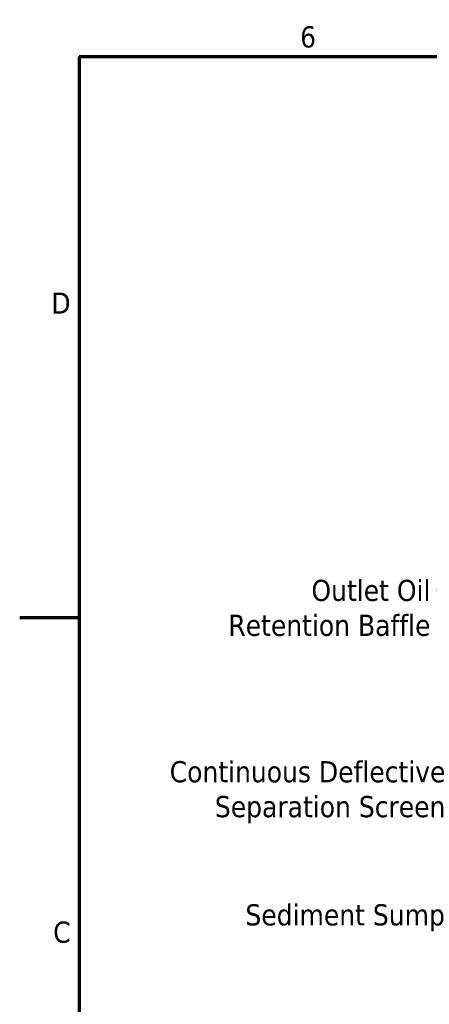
# Model space of a CAD drawing. Header units: millimetres. Extents: x -122 to 329287, y -2042 to 18239.
# Tile 7 of 39: x 61 to 3007, y 10805 to 17893. Entities that reach past the tile are written whole.
import ezdxf

# ---------------------------------------------------------------- set-up
doc = ezdxf.new("R2010")
doc.units = ezdxf.units.MM
doc.header["$LTSCALE"] = 61
doc.layers.add('Border (Draken)', color=7, linetype='Continuous', lineweight=70)
doc.layers.add('Symbol (Draken)', color=7, linetype='Continuous', lineweight=25)
doc.styles.add('Draken Note Text', font='tahoma.ttf')
doc.dimstyles.new('Draken Metric$7', dxfattribs={"dimscale": 61, "dimtxt": 2.5, "dimasz": 2.5, "dimexe": 3.175, "dimexo": 1, "dimgap": 0.762, "dimtad": 1, "dimtoh": 1, "dimdec": 1, "dimrnd": 1e-08, "dimzin": 0, "dimdsep": 46, "dimtxsty": 'Draken Note Text', "dimcen": 0.09, "dimdle": 10, "dimclrd": 256, "dimclre": 256, "dimclrt": 256, "dimadec": 1, "dimazin": 0, "dimtfac": 1.40208, "dimtdec": 1, "dimtmove": 0, "dimatfit": 3, "dimfxl": 1, "dimtolj": 1, "dimtzin": 0, "dimlwd": -1, "dimlwe": -1, "dimarcsym": 0})

# ---------------------------------------------------------------- blocks, each defined once
blk = doc.blocks.new('Borders Border (Draken)')
at = {"layer": 'Border (Draken)'}
for p, q in [((8, 289), (412, 289)), ((8, 289), (8, 8)), ((8, 222.75), (1, 222.75))]:
    blk.add_line(p, q, dxfattribs=at)
at = {"layer": 'Symbol (Draken)', "char_height": 2.5, "style": 'Draken Note Text'}
for s, insert, attachment_point in [('6', (35, 290), 8), ('D', (7, 259.88), 6), ('C', (7, 185.62), 6)]:
    blk.add_mtext(s, dxfattribs=dict(at, insert=insert, attachment_point=attachment_point))

msp = doc.modelspace()

# ---------------------------------------------------------------- block references
at = {"xscale": 61, "yscale": 61, "zscale": 61}
msp.add_blockref('Borders Border (Draken)', (0, 0), dxfattribs=at)

# ---------------------------------------------------------------- texts
at = {"layer": 'Symbol (Draken)', "char_height": 152.5, "attachment_point": 3, "line_spacing_factor": 0.987884, "style": 'Draken Note Text'}
for s, insert, width in [('\\fTahoma|b0|i0;Outlet Oil \\P\\fTahoma|b0|i0;Retention Baffle ', (3015.14, 13860.75), 1543.2901), ('\\fTahoma|b0|i0;Continuous Deflective \\P\\fTahoma|b0|i0;Separation Screen', (3122.62, 12555.44), 2071.2317)]:
    msp.add_mtext(s, dxfattribs=dict(at, insert=insert, width=width))
at = {"layer": 'Symbol (Draken)', "insert": (3118.82, 11525.27), "char_height": 152.5, "width": 1455.7942, "attachment_point": 3, "style": 'Draken Note Text'}
msp.add_mtext('\\fTahoma|b0|i0;Sediment Sump', dxfattribs=at)

# ---------------------------------------------------------------- leaders
at = {"layer": 'Symbol (Draken)', "annotation_type": 0, "has_hookline": 1, "hookline_direction": 1}
for points, text_width in [([(3622.16, 14092.28), (3214.12, 13784.5), (3061.62, 13784.5)], 1457.2), ([(4160.09, 12948.79), (3321.6, 12479.19), (3169.1, 12479.19)], 1994.07), ([(3961.29, 11674.81), (3317.81, 11449.02), (3165.31, 11449.02)], 1442.35)]:
    msp.add_leader(points, dimstyle='Draken Metric$7', override={"dimtad": 0}, dxfattribs=dict(at, text_width=text_width))

doc.saveas('drawing.dxf')
